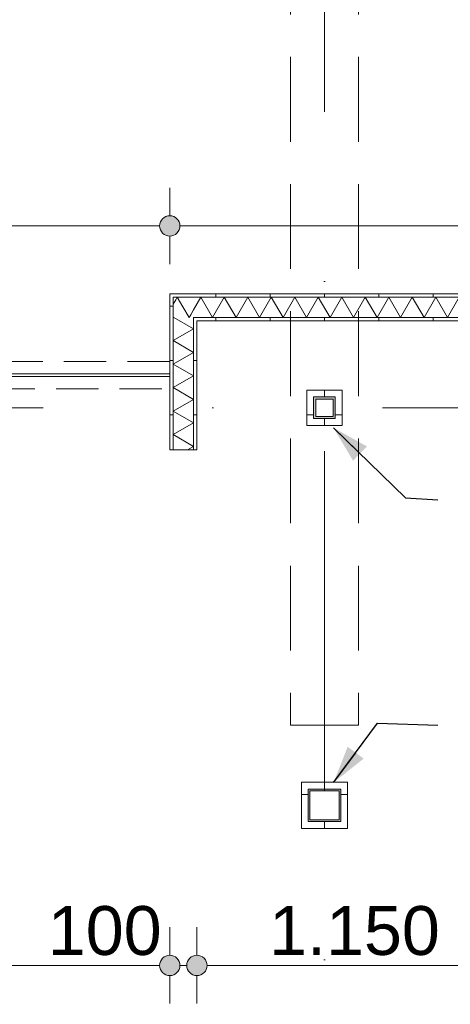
# Model space of a CAD drawing. Header units: millimetres. Extents: x -54205 to 167969, y -3415 to 61516.
# Tile 197 of 239: x 38477 to 40064, y 15828 to 19456. Entities that reach past the tile are written whole.
import ezdxf
from ezdxf.enums import TextEntityAlignment as Align

# ---------------------------------------------------------------- set-up
doc = ezdxf.new("R2010")
doc.units = ezdxf.units.MM
doc.header["$MEASUREMENT"] = 0
for name, pattern in [('streep-punt', [2500, 1250, -625, 0, -625]), ('streeplijn', [468.700004, 312.5, -156.200004]), ('streeplijn fijn', [234.119993, 155.999994, -78.119999])]:
    doc.linetypes.add(name, pattern=pattern)
for name, color, linetype in [('28 Draagconstructies', 7, 'Continuous'), ('Maatvoering 1_ 100', 7, 'Continuous'), ('Maatvoering 1_ 100 2D arcering', 7, 'Continuous'), ('New_22 NC Binnenwanden', 7, 'Continuous'), ('New_22 NC Binnenwanden Deuren', 7, 'Continuous'), ('New_22 NC Binnenwanden Doorsnede-arcering', 7, 'Continuous'), ('New_22 NC Binnenwanden Laagscheidingslijnen', 7, 'Continuous'), ('New_28 Draagconstructies - kolom', 7, 'Continuous'), ('New_28 Draagconstructies - kolom Doorsnede-arcering', 7, 'Continuous'), ('New_Maatvoering 1_ 100', 7, 'Continuous'), ('New_Maatvoering 1_ 100 2D arcering', 7, 'Continuous'), ('New_Ruimtefuncties Zone omranding', 7, 'Continuous'), ('Stramien', 7, 'Continuous')]:
    doc.layers.add(name, color=color, linetype=linetype)
doc.styles.add('GENERATED_STYLE_1', font='arial.ttf')
doc.styles.add('GENERATED_STYLE_2', font='arial.ttf')
doc.dimstyles.new('GENERATED_STYLE__12', dxfattribs={"dimtxt": 0.18, "dimasz": 136.8, "dimexe": 0.18, "dimexo": 0.0625, "dimgap": 0, "dimtad": 0, "dimtih": 1, "dimtoh": 1, "dimdec": 4, "dimzin": 0, "dimdsep": 46, "dimcen": 0.09, "dimadec": 0, "dimazin": 0, "dimtfac": 1, "dimtdec": 4, "dimtmove": 0, "dimatfit": 3, "dimldrblk": 'ARROWHEAD_5', "dimfxl": 1, "dimtolj": 1, "dimtzin": 0, "dimarcsym": 0})
doc.dimstyles.new('GENERATED_STYLE__3', dxfattribs={"dimtxt": 179.999995, "dimasz": 142.5, "dimexe": 0.18, "dimexo": 0.0625, "dimgap": 0, "dimtad": 1, "dimtih": 1, "dimtoh": 1, "dimdec": 0, "dimzin": 0, "dimdsep": 46, "dimtxsty": 'GENERATED_STYLE_1', "dimblk": 'ARROWHEAD_11', "dimblk1": 'ARROWHEAD_11', "dimblk2": 'ARROWHEAD_11', "dimcen": 0.09, "dimse1": 1, "dimse2": 1, "dimclrd": 1, "dimclre": 1, "dimclrt": 2, "dimadec": 1, "dimazin": 0, "dimtfac": 1, "dimtdec": 4, "dimtmove": 0, "dimatfit": 3, "dimfxl": 1, "dimtolj": 1, "dimtzin": 0, "dimarcsym": 0})
doc.dimstyles.new('GENERATED_STYLE__4', dxfattribs={"dimtxt": 250, "dimasz": 142.5, "dimexe": 0.18, "dimexo": 0.0625, "dimgap": 0, "dimtad": 1, "dimdec": 0, "dimzin": 0, "dimdsep": 46, "dimtxsty": 'GENERATED_STYLE_2', "dimblk": 'ARROWHEAD_11', "dimblk1": 'ARROWHEAD_11', "dimblk2": 'ARROWHEAD_11', "dimcen": 0.09, "dimse1": 1, "dimse2": 1, "dimclrd": 1, "dimclre": 1, "dimclrt": 2, "dimadec": 1, "dimazin": 0, "dimtfac": 1, "dimtdec": 4, "dimtmove": 0, "dimatfit": 3, "dimfxl": 1, "dimtolj": 1, "dimtzin": 0, "dimarcsym": 0})
doc.dimstyles.new('GENERATED_STYLE__7', dxfattribs={"dimtxt": 179.999995, "dimasz": 142.5, "dimexe": 0.18, "dimexo": 0.0625, "dimgap": 0, "dimtad": 1, "dimdec": 0, "dimzin": 0, "dimdsep": 46, "dimtxsty": 'GENERATED_STYLE_1', "dimblk": 'ARROWHEAD_11', "dimblk1": 'ARROWHEAD_11', "dimblk2": 'ARROWHEAD_11', "dimcen": 0.09, "dimse1": 1, "dimse2": 1, "dimclrd": 1, "dimclre": 1, "dimclrt": 2, "dimadec": 1, "dimazin": 0, "dimtfac": 1, "dimtdec": 4, "dimtmove": 0, "dimatfit": 3, "dimfxl": 1, "dimtolj": 1, "dimtzin": 0, "dimarcsym": 0})
pattern_1 = [(270, (0, 0), (200, 0), [])]
pattern_2 = [(1e-14, (0, 0), (0, 200), [])]
pattern_3 = [(90, (0, 0), (-200, 0), [])]
pattern_4 = [(180, (0, 0), (0, 200), [])]

# ---------------------------------------------------------------- blocks, each defined once
blk = doc.blocks.new('*X670')
at = {"layer": 'New_22 NC Binnenwanden Doorsnede-arcering', "color": 7, "linetype": 'Continuous', "lineweight": 0}
for p, q in [((39052.2, 18423.7), (39042.5, 18407)), ((39078.6, 18397.3), (39101, 18358.4)), ((39107.1, 18368.8), (39101, 18358.4))]:
    blk.add_line(p, q, dxfattribs=at)
blk = doc.blocks.new('*X671')
at = {"layer": 'New_22 NC Binnenwanden Doorsnede-arcering', "color": 7, "linetype": 'Continuous', "lineweight": 0}
for p, q in [((39144.3, 18433.4), (39117.5, 18386.9)), ((39144.3, 18433.4), (39187.6, 18358.4)), ((39231, 18433.4), (39187.6, 18358.4)), ((39231, 18433.4), (39274.3, 18358.4)), ((39317.6, 18433.4), (39274.3, 18358.4)), ((39317.6, 18433.4), (39360.9, 18358.4)), ((39404.2, 18433.4), (39360.9, 18358.4)), ((39404.2, 18433.4), (39447.5, 18358.4)), ((39490.8, 18433.4), (39447.5, 18358.4)), ((39490.8, 18433.4), (39534.1, 18358.4)), ((39577.4, 18433.4), (39534.1, 18358.4)), ((39577.4, 18433.4), (39620.7, 18358.4)), ((39664, 18433.4), (39620.7, 18358.4)), ((39664, 18433.4), (39707.3, 18358.4)), ((39750.6, 18433.4), (39707.3, 18358.4)), ((39750.6, 18433.4), (39793.9, 18358.4)), ((39837.2, 18433.4), (39793.9, 18358.4)), ((39837.2, 18433.4), (39880.5, 18358.4)), ((39923.8, 18433.4), (39880.5, 18358.4)), ((39923.8, 18433.4), (39967.1, 18358.4)), ((40010.4, 18433.4), (39967.1, 18358.4)), ((40010.4, 18433.4), (40053.7, 18358.4)), ((40097, 18433.4), (40053.7, 18358.4))]:
    blk.add_line(p, q, dxfattribs=at)
blk = doc.blocks.new('*X672')
at = {"layer": 'New_22 NC Binnenwanden Doorsnede-arcering', "color": 7, "linetype": 'Continuous', "lineweight": 0}
for p, q in [((39057.7, 18433.4), (39052.2, 18423.7)), ((39057.7, 18433.4), (39078.6, 18397.3)), ((39117.5, 18386.9), (39107.1, 18368.8))]:
    blk.add_line(p, q, dxfattribs=at)
blk = doc.blocks.new('Wall_226_1', base_point=(43200, 18345.9))
at = {"layer": 'New_22 NC Binnenwanden Doorsnede-arcering', "linetype": 'Continuous', "lineweight": 0, "true_color": 0x000000}
h = blk.add_hatch(dxfattribs=at)
h.set_pattern_fill('930_Lijnen_vert_200_0001', color=18, style=0, pattern_type=2)
h.set_pattern_definition(pattern_1)
h.paths.add_polyline_path([(39042.5, 18433.4), (39030, 18445.9), (39030, 18433.4)])
h = blk.add_hatch(dxfattribs=at)
h.set_pattern_fill('930_Lijnen_vert_200_0001', color=18, style=0, pattern_type=2)
h.set_pattern_definition(pattern_1)
h.paths.add_polyline_path([(39042.5, 18445.9), (39030, 18445.9), (39042.5, 18433.4)])
h = blk.add_hatch(dxfattribs=at)
h.set_pattern_fill('930_Lijnen_vert_200_0001', color=18, style=0, pattern_type=2)
h.set_pattern_definition(pattern_1)
h.paths.add_polyline_path([(39042.5, 18433.4), (43200, 18433.4), (43200, 18445.9), (39042.5, 18445.9)])
h = blk.add_hatch(dxfattribs=at)
h.set_pattern_fill('930_Lijnen_vert_200_0001', color=18, style=0, pattern_type=2)
h.set_pattern_definition(pattern_1)
h.paths.add_polyline_path([(39130, 18345.9), (39117.5, 18358.4), (39117.5, 18345.9)])
h = blk.add_hatch(dxfattribs=at)
h.set_pattern_fill('930_Lijnen_vert_200_0001', color=18, style=0, pattern_type=2)
h.set_pattern_definition(pattern_1)
h.paths.add_polyline_path([(39130, 18358.4), (39117.5, 18358.4), (39130, 18345.9)])
h = blk.add_hatch(dxfattribs=at)
h.set_pattern_fill('930_Lijnen_vert_200_0001', color=18, style=0, pattern_type=2)
h.set_pattern_definition(pattern_1)
h.paths.add_polyline_path([(39130, 18345.9), (43200, 18345.9), (43200, 18358.4), (39130, 18358.4)])
at = {"layer": 'New_22 NC Binnenwanden', "color": 1, "linetype": 'Continuous', "lineweight": 0, "flags": 128}
for points in [[(39030, 18445.9), (39030, 18433.4)], [(43200, 18445.9), (39030, 18445.9)], [(39130, 18345.9), (40280, 18345.9)]]:
    blk.add_lwpolyline(points, dxfattribs=at)
at = {"layer": 'New_22 NC Binnenwanden Laagscheidingslijnen', "color": 1, "linetype": 'Continuous', "lineweight": 0}
for p, q in [((39042.5, 18433.4), (39042.5, 18358.4)), ((39117.5, 18433.4), (39042.5, 18433.4)), ((43200, 18433.4), (39117.5, 18433.4)), ((39117.5, 18358.4), (39117.5, 18345.9)), ((39117.5, 18358.4), (43200, 18358.4))]:
    blk.add_line(p, q, dxfattribs=at)
at = {"layer": 'New_22 NC Binnenwanden', "color": 1, "lineweight": 0}
for name in ['*X672', '*X671', '*X670']:
    blk.add_blockref(name, (0, 0), dxfattribs=at)
blk = doc.blocks.new('*X677')
at = {"layer": 'New_22 NC Binnenwanden Doorsnede-arcering', "color": 7, "linetype": 'Continuous', "lineweight": 0}
for p, q in [((39044.8, 18358.4), (39117.5, 18316.4)), ((39042.5, 18273.1), (39117.5, 18316.4)), ((39042.5, 18273.1), (39117.5, 18229.8)), ((39042.5, 18186.5), (39117.5, 18229.8)), ((39042.5, 18186.5), (39117.5, 18143.2)), ((39042.5, 18099.9), (39117.5, 18143.2)), ((39042.5, 18099.9), (39117.5, 18056.6)), ((39042.5, 18013.3), (39117.5, 18056.6)), ((39042.5, 18013.3), (39117.5, 17970)), ((39042.5, 17926.7), (39117.5, 17970)), ((39042.5, 17926.7), (39117.5, 17883.4)), ((39095.8, 17870.9), (39117.5, 17883.4))]:
    blk.add_line(p, q, dxfattribs=at)
blk = doc.blocks.new('Wall_228_1', base_point=(39130, 17870.9))
at = {"layer": 'New_22 NC Binnenwanden Doorsnede-arcering', "linetype": 'Continuous', "lineweight": 0, "true_color": 0x000000}
h = blk.add_hatch(dxfattribs=at)
h.set_pattern_fill('930_Lijnen_vert_200_0001', color=18, style=0, pattern_type=2)
h.set_pattern_definition(pattern_2)
h.paths.add_polyline_path([(39030, 18433.4), (39030, 17870.9), (39042.5, 17870.9), (39042.5, 18433.4)])
h = blk.add_hatch(dxfattribs=at)
h.set_pattern_fill('930_Lijnen_vert_200_0001', color=18, style=0, pattern_type=2)
h.set_pattern_definition(pattern_2)
h.paths.add_polyline_path([(39117.5, 18345.9), (39117.5, 17870.9), (39130, 17870.9), (39130, 18345.9)])
at = {"layer": 'New_22 NC Binnenwanden', "color": 1, "linetype": 'Continuous', "lineweight": 0, "flags": 128}
for points in [[(39030, 18433.4), (39030, 17870.9)], [(39130, 17870.9), (39130, 18345.9)], [(39030, 17870.9), (39042.5, 17870.9)], [(39042.5, 17870.9), (39117.5, 17870.9)], [(39117.5, 17870.9), (39130, 17870.9)]]:
    blk.add_lwpolyline(points, dxfattribs=at)
at = {"layer": 'New_22 NC Binnenwanden Laagscheidingslijnen', "color": 1, "linetype": 'Continuous', "lineweight": 0}
for p, q in [((39042.5, 18433.4), (39042.5, 18358.4)), ((39042.5, 18358.4), (39042.5, 17870.9)), ((39117.5, 18358.4), (39117.5, 18345.9)), ((39117.5, 17870.9), (39117.5, 18345.9))]:
    blk.add_line(p, q, dxfattribs=at)
at = {"layer": 'New_22 NC Binnenwanden', "color": 1, "lineweight": 0}
blk.add_blockref('*X677', (0, 0), dxfattribs=at)
blk = doc.blocks.new('Wall_255_1', base_point=(36270, 18145.9))
at = {"layer": 'New_22 NC Binnenwanden', "color": 9, "linetype": 'streeplijn fijn', "lineweight": 0, "flags": 128}
for points in [[(39030, 18195.9), (36270, 18195.9)], [(36270, 18195.9), (36270, 18183.4)], [(36270, 18183.4), (36270, 18108.4)], [(39030, 18195.9), (39030, 18183.4)], [(39030, 18183.4), (39030, 18108.4)], [(36270, 18108.4), (36270, 18095.9)], [(39030, 18108.4), (39030, 18095.9)], [(36270, 18095.9), (39030, 18095.9)]]:
    blk.add_lwpolyline(points, dxfattribs=at)
blk = doc.blocks.new('D1 27_6')
at = {"layer": 'New_22 NC Binnenwanden Deuren', "color": 1, "linetype": 'Continuous', "lineweight": 0}
for p, q in [((450, 0), (450, 900)), ((-460, 0), (-460, -10)), ((-450, 0), (450, 0)), ((-450, -10), (-450, 0)), ((450, 0), (450, -10)), ((460, 0), (460, -10)), ((450, -10), (-450, -10))]:
    blk.add_line(p, q, dxfattribs=at)
blk.add_arc((450, 0), 900, 90, 180, dxfattribs=at)
blk = doc.blocks.new('Wall_274_1', base_point=(39030, 18145.9))
at = {"layer": 'New_22 NC Binnenwanden', "color": 1, "linetype": 'Continuous', "lineweight": 0}
for p, q in [((36370, 18140.9), (36370, 18150.9)), ((37290, 18140.9), (37290, 18150.9))]:
    blk.add_line(p, q, dxfattribs=at)
at = {"layer": 'New_22 NC Binnenwanden', "color": 1, "linetype": 'Continuous', "lineweight": 0, "flags": 128}
for points in [[(36370, 18150.9), (36270, 18150.9)], [(36270, 18140.9), (36370, 18140.9)], [(39030, 18150.9), (37290, 18150.9)], [(37290, 18140.9), (39030, 18140.9)], [(39030, 18140.9), (39030, 18150.9)]]:
    blk.add_lwpolyline(points, dxfattribs=at)
at = {"layer": 'New_22 NC Binnenwanden Deuren', "color": 1, "linetype": 'Continuous', "lineweight": 0, "zscale": 1000, "rotation": 180}
blk.add_blockref('D1 27_6', (36830, 18140.9), dxfattribs=at)
blk = doc.blocks.new('Wall_352_1', base_point=(39515, 16475.9))
at = {"layer": 'New_22 NC Binnenwanden Doorsnede-arcering', "linetype": 'Continuous', "lineweight": 0, "true_color": 0x000000}
h = blk.add_hatch(dxfattribs=at)
h.set_pattern_fill('930_Lijnen_vert_200_0001', color=18, style=0, pattern_type=2)
h.set_pattern_definition(pattern_2)
h.paths.add_polyline_path([(39540, 16645.9), (39515, 16645.9), (39540, 16620.9)])
h = blk.add_hatch(dxfattribs=at)
h.set_pattern_fill('930_Lijnen_vert_200_0001', color=18, style=0, pattern_type=2)
h.set_pattern_definition(pattern_2)
h.paths.add_polyline_path([(39540, 16620.9), (39515, 16645.9), (39515, 16620.9)])
h = blk.add_hatch(dxfattribs=at)
h.set_pattern_fill('930_Lijnen_vert_200_0001', color=18, style=0, pattern_type=2)
h.set_pattern_definition(pattern_2)
h.paths.add_polyline_path([(39540, 16500.9), (39540, 16620.9), (39515, 16620.9), (39515, 16500.9)])
h = blk.add_hatch(dxfattribs=at)
h.set_pattern_fill('930_Lijnen_vert_200_0001', color=18, style=0, pattern_type=2)
h.set_pattern_definition(pattern_2)
h.paths.add_polyline_path([(39540, 16500.9), (39515, 16475.9), (39540, 16475.9)])
h = blk.add_hatch(dxfattribs=at)
h.set_pattern_fill('930_Lijnen_vert_200_0001', color=18, style=0, pattern_type=2)
h.set_pattern_definition(pattern_2)
h.paths.add_polyline_path([(39515, 16500.9), (39515, 16475.9), (39540, 16500.9)])
at = {"layer": 'New_22 NC Binnenwanden', "color": 1, "linetype": 'Continuous', "lineweight": 0, "flags": 128}
for points in [[(39515, 16645.9), (39540, 16645.9)], [(39515, 16645.9), (39515, 16475.9)], [(39540, 16500.9), (39540, 16620.9)], [(39515, 16475.9), (39540, 16475.9)]]:
    blk.add_lwpolyline(points, dxfattribs=at)
blk = doc.blocks.new('Wall_353_1', base_point=(39515, 16645.9))
at = {"layer": 'New_22 NC Binnenwanden Doorsnede-arcering', "linetype": 'Continuous', "lineweight": 0, "true_color": 0x000000}
h = blk.add_hatch(dxfattribs=at)
h.set_pattern_fill('930_Lijnen_vert_200_0001', color=18, style=0, pattern_type=2)
h.set_pattern_definition(pattern_1)
h.paths.add_polyline_path([(39540, 16620.9), (39660, 16620.9), (39660, 16645.9), (39540, 16645.9)])
h = blk.add_hatch(dxfattribs=at)
h.set_pattern_fill('930_Lijnen_vert_200_0001', color=18, style=0, pattern_type=2)
h.set_pattern_definition(pattern_1)
h.paths.add_polyline_path([(39660, 16620.9), (39685, 16620.9), (39685, 16645.9)])
h = blk.add_hatch(dxfattribs=at)
h.set_pattern_fill('930_Lijnen_vert_200_0001', color=18, style=0, pattern_type=2)
h.set_pattern_definition(pattern_1)
h.paths.add_polyline_path([(39660, 16620.9), (39685, 16645.9), (39660, 16645.9)])
at = {"layer": 'New_22 NC Binnenwanden', "color": 1, "linetype": 'Continuous', "lineweight": 0, "flags": 128}
for points in [[(39685, 16645.9), (39540, 16645.9)], [(39540, 16620.9), (39660, 16620.9)], [(39685, 16645.9), (39685, 16620.9)]]:
    blk.add_lwpolyline(points, dxfattribs=at)
blk = doc.blocks.new('Wall_354_1', base_point=(39515, 16475.9))
at = {"layer": 'New_22 NC Binnenwanden Doorsnede-arcering', "linetype": 'Continuous', "lineweight": 0, "true_color": 0x000000}
h = blk.add_hatch(dxfattribs=at)
h.set_pattern_fill('930_Lijnen_vert_200_0001', color=18, style=0, pattern_type=2)
h.set_pattern_definition(pattern_3)
h.paths.add_polyline_path([(39660, 16500.9), (39540, 16500.9), (39540, 16475.9), (39660, 16475.9)])
h = blk.add_hatch(dxfattribs=at)
h.set_pattern_fill('930_Lijnen_vert_200_0001', color=18, style=0, pattern_type=2)
h.set_pattern_definition(pattern_3)
h.paths.add_polyline_path([(39660, 16500.9), (39685, 16475.9), (39685, 16500.9)])
h = blk.add_hatch(dxfattribs=at)
h.set_pattern_fill('930_Lijnen_vert_200_0001', color=18, style=0, pattern_type=2)
h.set_pattern_definition(pattern_3)
h.paths.add_polyline_path([(39660, 16475.9), (39685, 16475.9), (39660, 16500.9)])
at = {"layer": 'New_22 NC Binnenwanden', "color": 1, "linetype": 'Continuous', "lineweight": 0, "flags": 128}
for points in [[(39660, 16500.9), (39540, 16500.9)], [(39540, 16475.9), (39685, 16475.9)], [(39685, 16475.9), (39685, 16500.9)]]:
    blk.add_lwpolyline(points, dxfattribs=at)
blk = doc.blocks.new('Wall_355_1', base_point=(39685, 16475.9))
at = {"layer": 'New_22 NC Binnenwanden Doorsnede-arcering', "linetype": 'Continuous', "lineweight": 0, "true_color": 0x000000}
h = blk.add_hatch(dxfattribs=at)
h.set_pattern_fill('930_Lijnen_vert_200_0001', color=18, style=0, pattern_type=2)
h.set_pattern_definition(pattern_4)
h.paths.add_polyline_path([(39660, 16620.9), (39660, 16500.9), (39685, 16500.9), (39685, 16620.9)])
at = {"layer": 'New_22 NC Binnenwanden', "color": 1, "linetype": 'Continuous', "lineweight": 0, "flags": 128}
for points in [[(39660, 16620.9), (39660, 16500.9)], [(39685, 16500.9), (39685, 16620.9)]]:
    blk.add_lwpolyline(points, dxfattribs=at)
blk = doc.blocks.new('Wall_410_1', base_point=(39535, 17960.9))
at = {"layer": 'New_22 NC Binnenwanden Doorsnede-arcering', "linetype": 'Continuous', "lineweight": 0, "true_color": 0x000000}
h = blk.add_hatch(dxfattribs=at)
h.set_pattern_fill('930_Lijnen_vert_200_0001', color=18, style=0, pattern_type=2)
h.set_pattern_definition(pattern_2)
h.paths.add_polyline_path([(39560, 18090.9), (39535, 18090.9), (39560, 18065.9)])
h = blk.add_hatch(dxfattribs=at)
h.set_pattern_fill('930_Lijnen_vert_200_0001', color=18, style=0, pattern_type=2)
h.set_pattern_definition(pattern_2)
h.paths.add_polyline_path([(39560, 18065.9), (39535, 18090.9), (39535, 18065.9)])
h = blk.add_hatch(dxfattribs=at)
h.set_pattern_fill('930_Lijnen_vert_200_0001', color=18, style=0, pattern_type=2)
h.set_pattern_definition(pattern_2)
h.paths.add_polyline_path([(39560, 17985.9), (39560, 18065.9), (39535, 18065.9), (39535, 17985.9)])
h = blk.add_hatch(dxfattribs=at)
h.set_pattern_fill('930_Lijnen_vert_200_0001', color=18, style=0, pattern_type=2)
h.set_pattern_definition(pattern_2)
h.paths.add_polyline_path([(39560, 17985.9), (39535, 17960.9), (39560, 17960.9)])
h = blk.add_hatch(dxfattribs=at)
h.set_pattern_fill('930_Lijnen_vert_200_0001', color=18, style=0, pattern_type=2)
h.set_pattern_definition(pattern_2)
h.paths.add_polyline_path([(39535, 17985.9), (39535, 17960.9), (39560, 17985.9)])
at = {"layer": 'New_22 NC Binnenwanden', "color": 1, "linetype": 'Continuous', "lineweight": 0, "flags": 128}
for points in [[(39535, 18090.9), (39560, 18090.9)], [(39535, 18090.9), (39535, 17960.9)], [(39560, 17985.9), (39560, 18065.9)], [(39535, 17960.9), (39560, 17960.9)]]:
    blk.add_lwpolyline(points, dxfattribs=at)
blk = doc.blocks.new('Wall_411_1', base_point=(39535, 18090.9))
at = {"layer": 'New_22 NC Binnenwanden Doorsnede-arcering', "linetype": 'Continuous', "lineweight": 0, "true_color": 0x000000}
h = blk.add_hatch(dxfattribs=at)
h.set_pattern_fill('930_Lijnen_vert_200_0001', color=18, style=0, pattern_type=2)
h.set_pattern_definition(pattern_1)
h.paths.add_polyline_path([(39560, 18065.9), (39640, 18065.9), (39640, 18090.9), (39560, 18090.9)])
h = blk.add_hatch(dxfattribs=at)
h.set_pattern_fill('930_Lijnen_vert_200_0001', color=18, style=0, pattern_type=2)
h.set_pattern_definition(pattern_1)
h.paths.add_polyline_path([(39640, 18065.9), (39665, 18065.9), (39665, 18090.9)])
h = blk.add_hatch(dxfattribs=at)
h.set_pattern_fill('930_Lijnen_vert_200_0001', color=18, style=0, pattern_type=2)
h.set_pattern_definition(pattern_1)
h.paths.add_polyline_path([(39640, 18065.9), (39665, 18090.9), (39640, 18090.9)])
at = {"layer": 'New_22 NC Binnenwanden', "color": 1, "linetype": 'Continuous', "lineweight": 0, "flags": 128}
for points in [[(39665, 18090.9), (39560, 18090.9)], [(39665, 18090.9), (39665, 18065.9)], [(39560, 18065.9), (39640, 18065.9)]]:
    blk.add_lwpolyline(points, dxfattribs=at)
blk = doc.blocks.new('Wall_412_1', base_point=(39535, 17960.9))
at = {"layer": 'New_22 NC Binnenwanden Doorsnede-arcering', "linetype": 'Continuous', "lineweight": 0, "true_color": 0x000000}
h = blk.add_hatch(dxfattribs=at)
h.set_pattern_fill('930_Lijnen_vert_200_0001', color=18, style=0, pattern_type=2)
h.set_pattern_definition(pattern_3)
h.paths.add_polyline_path([(39640, 17985.9), (39560, 17985.9), (39560, 17960.9), (39640, 17960.9)])
h = blk.add_hatch(dxfattribs=at)
h.set_pattern_fill('930_Lijnen_vert_200_0001', color=18, style=0, pattern_type=2)
h.set_pattern_definition(pattern_3)
h.paths.add_polyline_path([(39640, 17985.9), (39665, 17960.9), (39665, 17985.9)])
h = blk.add_hatch(dxfattribs=at)
h.set_pattern_fill('930_Lijnen_vert_200_0001', color=18, style=0, pattern_type=2)
h.set_pattern_definition(pattern_3)
h.paths.add_polyline_path([(39640, 17960.9), (39665, 17960.9), (39640, 17985.9)])
at = {"layer": 'New_22 NC Binnenwanden', "color": 1, "linetype": 'Continuous', "lineweight": 0, "flags": 128}
for points in [[(39640, 17985.9), (39560, 17985.9)], [(39560, 17960.9), (39665, 17960.9)], [(39665, 17960.9), (39665, 17985.9)]]:
    blk.add_lwpolyline(points, dxfattribs=at)
blk = doc.blocks.new('Wall_413_1', base_point=(39665, 17960.9))
at = {"layer": 'New_22 NC Binnenwanden Doorsnede-arcering', "linetype": 'Continuous', "lineweight": 0, "true_color": 0x000000}
h = blk.add_hatch(dxfattribs=at)
h.set_pattern_fill('930_Lijnen_vert_200_0001', color=18, style=0, pattern_type=2)
h.set_pattern_definition(pattern_4)
h.paths.add_polyline_path([(39640, 18065.9), (39640, 17985.9), (39665, 17985.9), (39665, 18065.9)])
at = {"layer": 'New_22 NC Binnenwanden', "color": 1, "linetype": 'Continuous', "lineweight": 0, "flags": 128}
for points in [[(39640, 18065.9), (39640, 17985.9)], [(39665, 17985.9), (39665, 18065.9)]]:
    blk.add_lwpolyline(points, dxfattribs=at)
blk = doc.blocks.new('Standard grid marker')
at = {"layer": 'Stramien', "color": 1, "linetype": 'streep-punt', "lineweight": 0}
blk.add_line((1000, 0), (61400.2, 0), dxfattribs=at)
at = {"layer": 'Stramien', "color": 2, "lineweight": 0, "style": 'GENERATED_STYLE_1'}
for tag, p in [('AC_MarkerText_1_0', (-245, -80)), ('AC_MarkerText_1_1', (63155.2, -80))]:
    blk.add_attdef(tag, text='', height=350, rotation=270, dxfattribs=at).set_placement(p, align=Align.TOP_CENTER)
blk = doc.blocks.new('Standard grid marker_3')
at = {"layer": 'Stramien', "color": 1, "linetype": 'streep-punt', "lineweight": 0}
blk.add_line((1000, 0), (33165, 0), dxfattribs=at)
at = {"layer": 'Stramien', "color": 2, "lineweight": 0, "style": 'GENERATED_STYLE_1'}
blk.add_attdef('AC_MarkerText_1', text='', height=350, dxfattribs=at).set_placement((-500, 175), align=Align.TOP_CENTER)
blk = doc.blocks.new('Beam_5_1', base_point=(39600, 22130.9))
at = {"layer": '28 Draagconstructies', "color": 9, "linetype": 'streeplijn', "lineweight": 0}
for p, q in [((39475, 22130.9), (39475, 16855.9)), ((39725, 22130.9), (39725, 16855.9)), ((39475, 16855.9), (39725, 16855.9))]:
    blk.add_line(p, q, dxfattribs=at)
blk = doc.blocks.new('*D1253')
at = {"layer": 'Maatvoering 1_ 100 2D arcering', "linetype": 'Continuous', "lineweight": 0}
for points in [[(64027.5, 56215.9), (64030.4, 56201.6), (64038.5, 56189.4), (64050.6, 56181.3), (64065, 56178.4), (64079.4, 56181.3), (64091.5, 56189.4), (64099.6, 56201.6), (64102.5, 56215.9), (64099.6, 56230.3), (64091.5, 56242.4), (64079.4, 56250.6), (64065, 56253.4), (64050.6, 56250.6), (64038.5, 56242.4), (64030.4, 56230.3)], [(64027.5, 3115.7), (64030.4, 3101.3), (64038.5, 3089.2), (64050.6, 3081), (64065, 3078.2), (64079.4, 3081), (64091.5, 3089.2), (64099.6, 3101.3), (64102.5, 3115.7), (64099.6, 3130), (64091.5, 3142.2), (64079.4, 3150.3), (64065, 3153.2), (64050.6, 3150.3), (64038.5, 3142.2), (64030.4, 3130)]]:
    blk.add_hatch(color=1, dxfattribs=at).paths.add_polyline_path(points)
at = {"layer": 'Maatvoering 1_ 100', "color": 1, "linetype": 'Continuous', "lineweight": 0}
for p, q in [((64065, 56253.4), (64065, 56290.9)), ((64027.5, 56215.9), (63924.4, 56215.9)), ((64205.6, 56215.9), (64102.5, 56215.9)), ((64065, 3153.2), (64065, 56178.4)), ((64027.5, 3115.7), (63924.4, 3115.7)), ((64205.6, 3115.7), (64102.5, 3115.7)), ((64065, 3040.7), (64065, 3078.2))]:
    blk.add_line(p, q, dxfattribs=at)
for centre in [(64065, 56215.9), (64065, 3115.7)]:
    blk.add_circle(centre, 37.5, dxfattribs=at)
at = {"layer": 'Maatvoering 1_ 100', "color": 2, "lineweight": 0, "insert": (64015, 29141.5), "char_height": 250, "attachment_point": 7, "rotation": 90, "style": 'GENERATED_STYLE_2'}
blk.add_mtext('\\A1;{\\pql;\\fArial|b1|i0|c0|p0;\\W1.000000;53.100}', dxfattribs=at)
blk = doc.blocks.new('ARROWHEAD_11')
at = {"color": 0, "linetype": 'Continuous', "lineweight": 0}
blk.add_line((0, 0), (-1, 0), dxfattribs=at)
at = {"color": 0, "linetype": 'Continuous', "lineweight": 0, "const_width": 0.25, "flags": 128}
blk.add_lwpolyline([(-0.125, 0, 1), (0.125, 0, 1)], format="xyb", close=True, dxfattribs=at)
blk = doc.blocks.new('*D1422')
at = {"layer": 'New_Maatvoering 1_ 100 2D arcering', "linetype": 'Continuous', "lineweight": 0}
for points in [[(36037.5, 15570.9), (36040.4, 15556.6), (36048.5, 15544.4), (36060.6, 15536.3), (36075, 15533.4), (36089.4, 15536.3), (36101.5, 15544.4), (36109.6, 15556.6), (36112.5, 15570.9), (36109.6, 15585.3), (36101.5, 15597.4), (36089.4, 15605.6), (36075, 15608.4), (36060.6, 15605.6), (36048.5, 15597.4), (36040.4, 15585.3)], [(42987.5, 15570.9), (42990.4, 15556.6), (42998.5, 15544.4), (43010.6, 15536.3), (43025, 15533.4), (43039.4, 15536.3), (43051.5, 15544.4), (43059.6, 15556.6), (43062.5, 15570.9), (43059.6, 15585.3), (43051.5, 15597.4), (43039.4, 15605.6), (43025, 15608.4), (43010.6, 15605.6), (42998.5, 15597.4), (42990.4, 15585.3)]]:
    blk.add_hatch(color=1, dxfattribs=at).paths.add_polyline_path(points)
at = {"layer": 'New_Maatvoering 1_ 100', "color": 1, "linetype": 'Continuous', "lineweight": 0}
for p, q in [((36075, 15608.4), (36075, 15711.5)), ((43025, 15608.4), (43025, 15711.5)), ((36000, 15570.9), (36037.5, 15570.9)), ((36112.5, 15570.9), (42987.5, 15570.9)), ((36075, 15430.3), (36075, 15533.4)), ((43025, 15430.3), (43025, 15533.4))]:
    blk.add_line(p, q, dxfattribs=at)
for centre in [(36075, 15570.9), (43025, 15570.9)]:
    blk.add_circle(centre, 37.5, dxfattribs=at)
at = {"layer": 'New_Maatvoering 1_ 100', "color": 2, "lineweight": 0, "char_height": 180, "attachment_point": 7, "style": 'GENERATED_STYLE_1'}
for s, insert in [('\\A1;{\\pql;\\fArial|b0|i0|c0|p0;\\W1.000000;6.950}', (39241.1, 15606.9)), ('\\A1;{\\pql;\\fArial|b0|i0|c0|p0;\\W1.000000;250}', (42575.6, 15606.9))]:
    blk.add_mtext(s, dxfattribs=dict(at, insert=insert))
blk = doc.blocks.new('*D1428')
at = {"layer": 'New_Maatvoering 1_ 100 2D arcering', "linetype": 'Continuous', "lineweight": 0}
for points in [[(36232.5, 15970.9), (36235.4, 15956.6), (36243.5, 15944.4), (36255.6, 15936.3), (36270, 15933.4), (36284.4, 15936.3), (36296.5, 15944.4), (36304.6, 15956.6), (36307.5, 15970.9), (36304.6, 15985.3), (36296.5, 15997.4), (36284.4, 16005.6), (36270, 16008.4), (36255.6, 16005.6), (36243.5, 15997.4), (36235.4, 15985.3)], [(38992.5, 15970.9), (38995.4, 15956.6), (39003.5, 15944.4), (39015.6, 15936.3), (39030, 15933.4), (39044.4, 15936.3), (39056.5, 15944.4), (39064.6, 15956.6), (39067.5, 15970.9), (39064.6, 15985.3), (39056.5, 15997.4), (39044.4, 16005.6), (39030, 16008.4), (39015.6, 16005.6), (39003.5, 15997.4), (38995.4, 15985.3)]]:
    blk.add_hatch(color=1, dxfattribs=at).paths.add_polyline_path(points)
at = {"layer": 'New_Maatvoering 1_ 100', "color": 1, "linetype": 'Continuous', "lineweight": 0}
for p, q in [((36270, 16008.4), (36270, 16111.5)), ((39030, 16008.4), (39030, 16111.5)), ((36307.5, 15970.9), (38992.5, 15970.9)), ((36270, 15830.3), (36270, 15933.4)), ((39030, 15830.3), (39030, 15933.4))]:
    blk.add_line(p, q, dxfattribs=at)
for centre in [(36270, 15970.9), (39030, 15970.9)]:
    blk.add_circle(centre, 37.5, dxfattribs=at)
at = {"layer": 'New_Maatvoering 1_ 100', "color": 2, "lineweight": 0, "char_height": 180, "attachment_point": 7, "style": 'GENERATED_STYLE_1'}
for s, insert in [('\\A1;{\\pql;\\fArial|b0|i0|c0|p0;\\W1.000000;2.760}', (37341.1, 16006.9)), ('\\A1;{\\pql;\\fArial|b0|i0|c0|p0;\\W1.000000;100}', (38580.6, 16006.9))]:
    blk.add_mtext(s, dxfattribs=dict(at, insert=insert))
blk = doc.blocks.new('*D1429')
at = {"layer": 'New_Maatvoering 1_ 100 2D arcering', "linetype": 'Continuous', "lineweight": 0}
for points in [[(38992.5, 15970.9), (38995.4, 15956.6), (39003.5, 15944.4), (39015.6, 15936.3), (39030, 15933.4), (39044.4, 15936.3), (39056.5, 15944.4), (39064.6, 15956.6), (39067.5, 15970.9), (39064.6, 15985.3), (39056.5, 15997.4), (39044.4, 16005.6), (39030, 16008.4), (39015.6, 16005.6), (39003.5, 15997.4), (38995.4, 15985.3)], [(39092.5, 15970.9), (39095.4, 15956.6), (39103.5, 15944.4), (39115.6, 15936.3), (39130, 15933.4), (39144.4, 15936.3), (39156.5, 15944.4), (39164.6, 15956.6), (39167.5, 15970.9), (39164.6, 15985.3), (39156.5, 15997.4), (39144.4, 16005.6), (39130, 16008.4), (39115.6, 16005.6), (39103.5, 15997.4), (39095.4, 15985.3)]]:
    blk.add_hatch(color=1, dxfattribs=at).paths.add_polyline_path(points)
at = {"layer": 'New_Maatvoering 1_ 100', "color": 1, "linetype": 'Continuous', "lineweight": 0}
for p, q in [((39030, 16008.4), (39030, 16111.5)), ((39130, 16008.4), (39130, 16111.5)), ((39067.5, 15970.9), (39092.5, 15970.9)), ((39030, 15830.3), (39030, 15933.4)), ((39130, 15830.3), (39130, 15933.4))]:
    blk.add_line(p, q, dxfattribs=at)
for centre in [(39030, 15970.9), (39130, 15970.9)]:
    blk.add_circle(centre, 37.5, dxfattribs=at)
blk = doc.blocks.new('*D1430')
at = {"layer": 'New_Maatvoering 1_ 100 2D arcering', "linetype": 'Continuous', "lineweight": 0}
for points in [[(39092.5, 15970.9), (39095.4, 15956.6), (39103.5, 15944.4), (39115.6, 15936.3), (39130, 15933.4), (39144.4, 15936.3), (39156.5, 15944.4), (39164.6, 15956.6), (39167.5, 15970.9), (39164.6, 15985.3), (39156.5, 15997.4), (39144.4, 16005.6), (39130, 16008.4), (39115.6, 16005.6), (39103.5, 15997.4), (39095.4, 15985.3)], [(40242.5, 15970.9), (40245.4, 15956.6), (40253.5, 15944.4), (40265.6, 15936.3), (40280, 15933.4), (40294.4, 15936.3), (40306.5, 15944.4), (40314.6, 15956.6), (40317.5, 15970.9), (40314.6, 15985.3), (40306.5, 15997.4), (40294.4, 16005.6), (40280, 16008.4), (40265.6, 16005.6), (40253.5, 15997.4), (40245.4, 15985.3)]]:
    blk.add_hatch(color=1, dxfattribs=at).paths.add_polyline_path(points)
at = {"layer": 'New_Maatvoering 1_ 100', "color": 1, "linetype": 'Continuous', "lineweight": 0}
for p, q in [((39130, 16008.4), (39130, 16111.5)), ((40280, 16008.4), (40280, 16111.5)), ((39167.5, 15970.9), (40242.5, 15970.9)), ((39130, 15830.3), (39130, 15933.4)), ((40280, 15830.3), (40280, 15933.4))]:
    blk.add_line(p, q, dxfattribs=at)
for centre in [(39130, 15970.9), (40280, 15970.9)]:
    blk.add_circle(centre, 37.5, dxfattribs=at)
at = {"layer": 'New_Maatvoering 1_ 100', "color": 2, "lineweight": 0, "insert": (39396.1, 16006.9), "char_height": 180, "attachment_point": 7, "style": 'GENERATED_STYLE_1'}
blk.add_mtext('\\A1;{\\pql;\\fArial|b0|i0|c0|p0;\\W1.000000;1.150}', dxfattribs=at)
blk = doc.blocks.new('*D1474')
at = {"layer": 'New_Maatvoering 1_ 100 2D arcering', "linetype": 'Continuous', "lineweight": 0}
for points in [[(36232.5, 18695.9), (36235.4, 18681.6), (36243.5, 18669.4), (36255.6, 18661.3), (36270, 18658.4), (36284.4, 18661.3), (36296.5, 18669.4), (36304.6, 18681.6), (36307.5, 18695.9), (36304.6, 18710.3), (36296.5, 18722.4), (36284.4, 18730.6), (36270, 18733.4), (36255.6, 18730.6), (36243.5, 18722.4), (36235.4, 18710.3)], [(38992.5, 18695.9), (38995.4, 18681.6), (39003.5, 18669.4), (39015.6, 18661.3), (39030, 18658.4), (39044.4, 18661.3), (39056.5, 18669.4), (39064.6, 18681.6), (39067.5, 18695.9), (39064.6, 18710.3), (39056.5, 18722.4), (39044.4, 18730.6), (39030, 18733.4), (39015.6, 18730.6), (39003.5, 18722.4), (38995.4, 18710.3)]]:
    blk.add_hatch(color=1, dxfattribs=at).paths.add_polyline_path(points)
at = {"layer": 'New_Maatvoering 1_ 100', "color": 1, "linetype": 'Continuous', "lineweight": 0}
for p, q in [((36270, 18733.4), (36270, 18836.5)), ((39030, 18733.4), (39030, 18836.5)), ((36307.5, 18695.9), (38992.5, 18695.9)), ((36270, 18555.3), (36270, 18658.4)), ((39030, 18555.3), (39030, 18658.4))]:
    blk.add_line(p, q, dxfattribs=at)
for centre in [(36270, 18695.9), (39030, 18695.9)]:
    blk.add_circle(centre, 37.5, dxfattribs=at)
at = {"layer": 'New_Maatvoering 1_ 100', "color": 2, "lineweight": 0, "insert": (37341.1, 18731.9), "char_height": 180, "attachment_point": 7, "style": 'GENERATED_STYLE_1'}
blk.add_mtext('\\A1;{\\pql;\\fArial|b0|i0|c0|p0;\\W1.000000;2.760}', dxfattribs=at)
blk = doc.blocks.new('*D1475')
at = {"layer": 'New_Maatvoering 1_ 100 2D arcering', "linetype": 'Continuous', "lineweight": 0}
for points in [[(38992.5, 18695.9), (38995.4, 18681.6), (39003.5, 18669.4), (39015.6, 18661.3), (39030, 18658.4), (39044.4, 18661.3), (39056.5, 18669.4), (39064.6, 18681.6), (39067.5, 18695.9), (39064.6, 18710.3), (39056.5, 18722.4), (39044.4, 18730.6), (39030, 18733.4), (39015.6, 18730.6), (39003.5, 18722.4), (38995.4, 18710.3)], [(47182.5, 18695.9), (47185.4, 18681.6), (47193.5, 18669.4), (47205.6, 18661.3), (47220, 18658.4), (47234.4, 18661.3), (47246.5, 18669.4), (47254.6, 18681.6), (47257.5, 18695.9), (47254.6, 18710.3), (47246.5, 18722.4), (47234.4, 18730.6), (47220, 18733.4), (47205.6, 18730.6), (47193.5, 18722.4), (47185.4, 18710.3)]]:
    blk.add_hatch(color=1, dxfattribs=at).paths.add_polyline_path(points)
at = {"layer": 'New_Maatvoering 1_ 100', "color": 1, "linetype": 'Continuous', "lineweight": 0}
for p, q in [((39030, 18733.4), (39030, 18836.5)), ((47220, 18733.4), (47220, 18836.5)), ((39067.5, 18695.9), (47182.5, 18695.9)), ((39030, 18555.3), (39030, 18658.4)), ((47220, 18555.3), (47220, 18658.4))]:
    blk.add_line(p, q, dxfattribs=at)
for centre in [(39030, 18695.9), (47220, 18695.9)]:
    blk.add_circle(centre, 37.5, dxfattribs=at)
at = {"layer": 'New_Maatvoering 1_ 100', "color": 2, "lineweight": 0, "insert": (42816.1, 18731.9), "char_height": 180, "attachment_point": 7, "style": 'GENERATED_STYLE_1'}
blk.add_mtext('\\A1;{\\pql;\\fArial|b0|i0|c0|p0;\\W1.000000;8.190}', dxfattribs=at)
blk = doc.blocks.new('*D1494')
at = {"layer": 'New_Maatvoering 1_ 100 2D arcering', "linetype": 'Continuous', "lineweight": 0}
for points in [[(41733.2, 18345.9), (41736.1, 18331.6), (41744.2, 18319.4), (41756.4, 18311.3), (41770.7, 18308.4), (41785.1, 18311.3), (41797.2, 18319.4), (41805.4, 18331.6), (41808.2, 18345.9), (41805.4, 18360.3), (41797.2, 18372.4), (41785.1, 18380.6), (41770.7, 18383.4), (41756.4, 18380.6), (41744.2, 18372.4), (41736.1, 18360.3)], [(41733.2, 10990.9), (41736.1, 10976.6), (41744.2, 10964.4), (41756.4, 10956.3), (41770.7, 10953.4), (41785.1, 10956.3), (41797.2, 10964.4), (41805.4, 10976.6), (41808.2, 10990.9), (41805.4, 11005.3), (41797.2, 11017.4), (41785.1, 11025.6), (41770.7, 11028.4), (41756.4, 11025.6), (41744.2, 11017.4), (41736.1, 11005.3)]]:
    blk.add_hatch(color=1, dxfattribs=at).paths.add_polyline_path(points)
at = {"layer": 'New_Maatvoering 1_ 100', "color": 1, "linetype": 'Continuous', "lineweight": 0}
for p, q in [((41733.2, 18345.9), (41630.1, 18345.9)), ((41911.3, 18345.9), (41808.2, 18345.9)), ((41770.7, 11028.4), (41770.7, 18308.4)), ((41733.2, 10990.9), (41630.1, 10990.9)), ((41911.3, 10990.9), (41808.2, 10990.9)), ((41770.7, 10915.9), (41770.7, 10953.4))]:
    blk.add_line(p, q, dxfattribs=at)
for centre in [(41770.7, 18345.9), (41770.7, 10990.9)]:
    blk.add_circle(centre, 37.5, dxfattribs=at)
at = {"layer": 'New_Maatvoering 1_ 100', "color": 2, "lineweight": 0, "char_height": 180, "attachment_point": 7, "rotation": 90, "style": 'GENERATED_STYLE_1'}
for s, insert in [('\\A1;{\\pql;\\fArial|b0|i0|c0|p0;\\W1.000000;100}', (41734.7, 17896.5)), ('\\A1;{\\pql;\\fArial|b0|i0|c0|p0;\\W1.000000;7.355}', (41734.7, 14359.5))]:
    blk.add_mtext(s, dxfattribs=dict(at, insert=insert))
blk = doc.blocks.new('ARROWHEAD_5')
at = {"linetype": 'Continuous', "lineweight": 0}
blk.add_hatch(color=0, dxfattribs=at).paths.add_polyline_path([(-1, 0.2679), (0, 0), (-1, -0.2679)])
at = {"color": 0, "linetype": 'Continuous', "lineweight": 0}
blk.add_line((0, 0), (-1, 0), dxfattribs=at)
blk = doc.blocks.new('Buis vk warmgew kolom 27')
at = {"layer": 'New_28 Draagconstructies - kolom Doorsnede-arcering', "linetype": 'Continuous', "lineweight": 0, "true_color": 0x000000}
h = blk.add_hatch(color=18, dxfattribs=at)
h.paths.add_polyline_path([(-60, -60), (60, -60), (60, 60), (-60, 60)])
h.paths.add_polyline_path([(-53.7, -53.7), (-53.7, 53.7), (53.7, 53.7), (53.7, -53.7)], flags=0)
at = {"layer": 'New_28 Draagconstructies - kolom', "color": 1, "linetype": 'Continuous', "lineweight": 0}
for p, q in [((60, 60), (-60, 60)), ((-60, 60), (-60, -60)), ((-53.7, -53.7), (-53.7, 53.7)), ((-53.7, 53.7), (53.7, 53.7)), ((53.7, 53.7), (53.7, -53.7)), ((60, -60), (60, 60)), ((-60, -60), (60, -60)), ((53.7, -53.7), (-53.7, -53.7))]:
    blk.add_line(p, q, dxfattribs=at)
blk = doc.blocks.new('Buis vk warmgew kolom 27_2')
at = {"layer": 'New_28 Draagconstructies - kolom Doorsnede-arcering', "linetype": 'Continuous', "lineweight": 0, "true_color": 0x000000}
h = blk.add_hatch(color=18, dxfattribs=at)
h.paths.add_polyline_path([(-40, -40), (40, -40), (40, 40), (-40, 40)])
h.paths.add_polyline_path([(-32, -32), (-32, 32), (32, 32), (32, -32)], flags=0)
at = {"layer": 'New_28 Draagconstructies - kolom', "color": 1, "linetype": 'Continuous', "lineweight": 0}
for p, q in [((40, 40), (-40, 40)), ((-40, 40), (-40, -40)), ((40, -40), (40, 40)), ((-32, -32), (-32, 32)), ((-32, 32), (32, 32)), ((32, 32), (32, -32)), ((32, -32), (-32, -32)), ((-40, -40), (40, -40))]:
    blk.add_line(p, q, dxfattribs=at)

msp = doc.modelspace()

# ---------------------------------------------------------------- linework, layer by layer
at = {"layer": 'New_Ruimtefuncties Zone omranding', "color": 240, "linetype": 'Continuous', "lineweight": 0, "true_color": 0xfd1e4a, "flags": 128}
msp.add_lwpolyline([(36270, 18150.9), (39030, 18150.9), (39030, 18445.9), (41620, 18445.9), (44780, 18445.9), (47220, 18445.9), (47220, 18150.9), (50130, 18150.9), (50130, 18445.9), (54570, 18445.9), (54570, 17925.9), (57600, 17925.9), (57600, 20325.9)], dxfattribs=at)
at = {"layer": 'New_Ruimtefuncties Zone omranding', "color": 9, "linetype": 'Continuous', "lineweight": 0, "flags": 128}
msp.add_lwpolyline([(36075, 10990.9), (39525, 10990.9), (39525, 11200.9), (39675, 11200.9), (39675, 10990.9), (43125, 10990.9), (43125, 11200.9), (43195, 11200.9), (43195, 11930.9), (43025, 11930.9), (43025, 16645.9), (43125, 16645.9), (43125, 17685.9), (43025, 17685.9), (43025, 17870.9), (42930, 17870.9), (42930, 18345.9), (39870, 18345.9), (39130, 18345.9), (39130, 17870.9), (39030, 17870.9), (39030, 18140.9), (36270, 18140.9)], dxfattribs=at)

# ---------------------------------------------------------------- block references
at = {"layer": '28 Draagconstructies', "color": 9, "lineweight": 0}
msp.add_blockref('Beam_5_1', (39600, 22130.9), dxfattribs=at)
at = {"layer": 'New_22 NC Binnenwanden', "color": 1, "lineweight": 0}
for name, p in [('Wall_226_1', (43200, 18345.9)), ('Wall_228_1', (39130, 17870.9)), ('Wall_255_1', (36270, 18145.9)), ('Wall_274_1', (39030, 18145.9)), ('Wall_410_1', (39535, 17960.9)), ('Wall_411_1', (39535, 18090.9)), ('Wall_413_1', (39665, 17960.9)), ('Wall_412_1', (39535, 17960.9)), ('Wall_352_1', (39515, 16475.9)), ('Wall_353_1', (39515, 16645.9)), ('Wall_355_1', (39685, 16475.9)), ('Wall_354_1', (39515, 16475.9))]:
    msp.add_blockref(name, p, dxfattribs=at)
at = {"layer": 'New_28 Draagconstructies - kolom', "color": 9, "linetype": 'Continuous', "lineweight": 0, "xscale": -1, "zscale": 1000, "rotation": 270}
for name, p in [('Buis vk warmgew kolom 27_2', (39600, 18025.9)), ('Buis vk warmgew kolom 27', (39600, 16560.9))]:
    msp.add_blockref(name, p, dxfattribs=at)
at = {"layer": 'Stramien', "color": 1, "linetype": 'Continuous', "lineweight": 0, "zscale": 1000, "rotation": 90}
msp.add_blockref('Standard grid marker', (39600, -1884.3), dxfattribs=at)
at = {"layer": 'Stramien', "color": 1, "linetype": 'Continuous', "lineweight": 0, "xscale": -1, "zscale": 1000}
msp.add_blockref('Standard grid marker_3', (64565, 18025.9), dxfattribs=at)

# ---------------------------------------------------------------- dimensions: what is measured, and where the dimension line sits
at = {"layer": 'Maatvoering 1_ 100', "color": 1, "linetype": 'Continuous', "lineweight": 0}
dim = msp.add_linear_dim(base=(64065, 56215.9), p1=(-230, 3115.7), p2=(30236, 56215.9), angle=90, dimstyle='GENERATED_STYLE__4', dxfattribs=at)
dim.commit()
dim.dimension.update_dxf_attribs({"geometry": '*D1253', "text_midpoint": (63890, 29655.4), "dimtype": 160, "text_rotation": 90})
at = {"layer": 'New_Maatvoering 1_ 100', "color": 1, "linetype": 'Continuous', "lineweight": 0}
for base, p1, p2, picture, middle in [((39030, 18695.9), (36270, 18195.9), (39030, 18445.9), '*D1474', (37642.6, 18821.9)), ((47220, 18695.9), (39030, 18445.9), (47220, 18445.9), '*D1475', (43117.6, 18821.9)), ((39030, 15970.9), (36270, 17870.9), (39030, 18158.4), '*D1428', (37642.6, 16096.9)), ((39130, 15970.9), (39030, 18158.4), (39130, 18108.4), '*D1429', (38786.1, 16096.9)), ((40280, 15970.9), (39130, 18108.4), (40280, 18108.4), '*D1430', (39697.6, 16096.9)), ((43025, 15570.9), (36075, 15996.6), (43025, 14900.9), '*D1422', (39542.6, 15696.9))]:
    dim = msp.add_linear_dim(base=base, p1=p1, p2=p2, dimstyle='GENERATED_STYLE__3', dxfattribs=at)
    dim.commit()
    dim.dimension.update_dxf_attribs({"geometry": picture, "text_midpoint": middle, "dimtype": 160})
dim = msp.add_linear_dim(base=(41770.7, 18345.9), p1=(36075, 10990.9), p2=(41165, 18345.9), angle=90, dimstyle='GENERATED_STYLE__7', dxfattribs=at)
dim.commit()
dim.dimension.update_dxf_attribs({"geometry": '*D1494', "text_midpoint": (41644.7, 14661.1), "dimtype": 160, "text_rotation": 90})

# ---------------------------------------------------------------- leaders
at = {"layer": 'New_Maatvoering 1_ 100', "color": 9, "linetype": 'Continuous', "lineweight": 0, "annotation_type": 0, "has_hookline": 1, "hookline_direction": 0, "text_width": 1616.2}
for points in [[(39632.9, 17952.4), (39899.3, 17693.4), (40017.5, 17686)], [(39633.7, 16644.9), (39795.8, 16863.7), (40017.5, 16856.5)]]:
    msp.add_leader(points, dimstyle='GENERATED_STYLE__12', dxfattribs=at)

doc.saveas('drawing.dxf')
